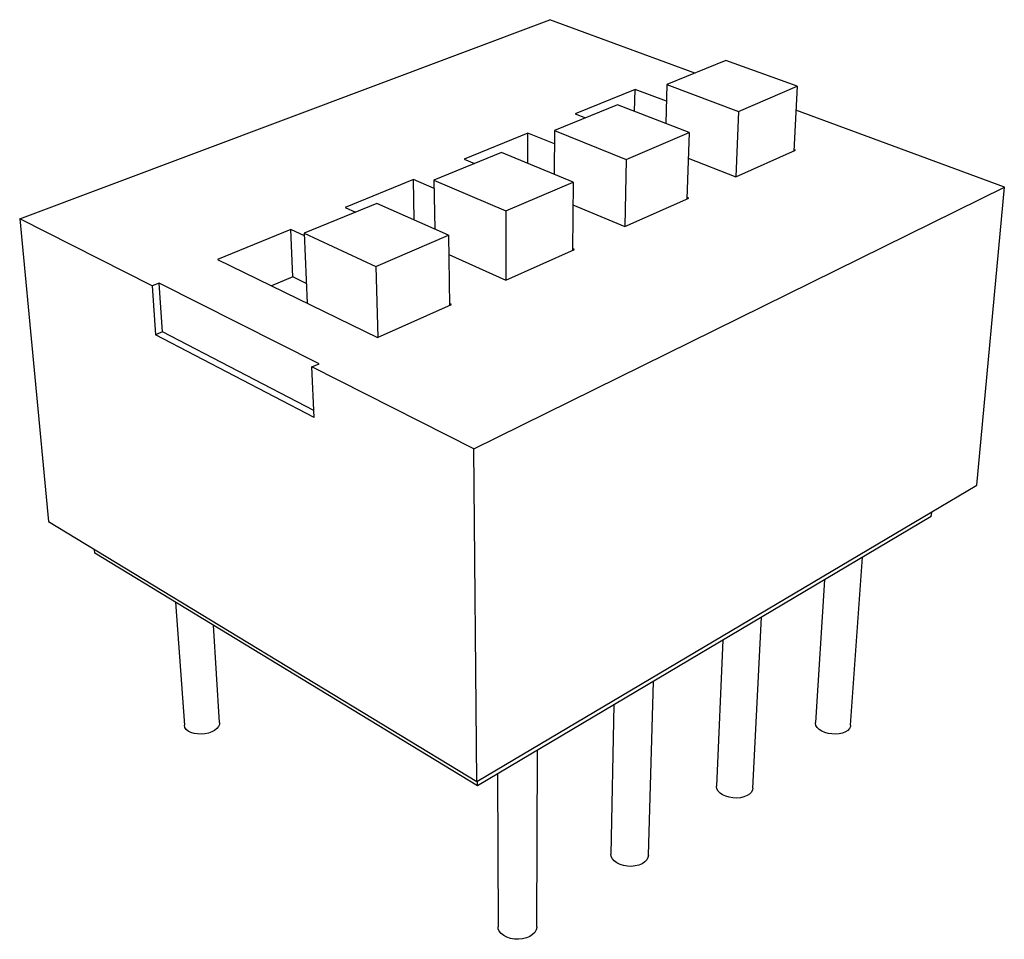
# Model space of a CAD drawing. Extents: x 0 to 145, y 0 to 111.
import ezdxf

# ---------------------------------------------------------------- set-up
doc = ezdxf.new("R2010")
doc.units = 0
doc.layers.get('0').update_dxf_attribs({"linetype": 'CONTINUOUS'})

msp = doc.modelspace()

# ---------------------------------------------------------------- linework, layer by layer
at = {"color": 7, "linetype": 'CONTINUOUS'}
for p, q in [((132.409, 108.62), (139.253, 111.191)), ((141.125, 110.502), (139.253, 111.191)), ((141.522, 110.664), (140.763, 110.353)), ((142.443, 110.331), (141.522, 110.664)), ((140.763, 110.353), (140.749, 109.851)), ((140.763, 110.353), (141.687, 110.007)), ((141.687, 110.007), (142.443, 110.331)), ((142.443, 110.331), (142.4, 109.495)), ((140.353, 110.291), (139.58, 109.977)), ((140.346, 110.006), (140.353, 110.291)), ((140.757, 110.138), (140.353, 110.291)), ((140.125, 110.092), (139.313, 109.759)), ((141.05, 109.735), (140.125, 110.092)), ((139.58, 109.977), (139.714, 109.924)), ((141.687, 110.007), (141.652, 109.161)), ((145.119, 109.03), (142.427, 110.022)), ((138.97, 109.728), (138.144, 109.392)), ((138.969, 109.337), (138.97, 109.728)), ((139.311, 109.59), (138.97, 109.728)), ((139.313, 109.759), (139.309, 109.197)), ((139.313, 109.759), (140.239, 109.388)), ((140.239, 109.388), (141.05, 109.735)), ((141.05, 109.735), (141.022, 108.877)), ((138.628, 109.478), (137.756, 109.121)), ((139.554, 109.095), (138.628, 109.478)), ((141.654, 109.161), (142.423, 109.505)), ((142.423, 109.505), (142.401, 109.514)), ((138.144, 109.392), (138.279, 109.335)), ((140.239, 109.388), (140.221, 108.519)), ((141.039, 109.403), (141.654, 109.161)), ((137.492, 109.126), (136.608, 108.766)), ((137.758, 109.011), (137.492, 109.126)), ((137.502, 108.605), (137.492, 109.126)), ((137.756, 109.121), (138.682, 108.722)), ((137.756, 109.121), (137.766, 108.487)), ((138.682, 108.722), (139.554, 109.095)), ((139.554, 109.095), (139.545, 108.215)), ((138.271, 105.648), (145.119, 109.03)), ((144.763, 105.179), (145.119, 109.03)), ((137.02, 108.82), (136.082, 108.435)), ((137.946, 108.407), (137.02, 108.82)), ((139.551, 108.8), (140.222, 108.519)), ((140.222, 108.519), (141.046, 108.888)), ((141.046, 108.888), (141.023, 108.897)), ((136.608, 108.766), (136.742, 108.706)), ((138.682, 108.722), (138.684, 107.829)), ((132.409, 108.62), (132.78, 104.711)), ((134.119, 107.753), (132.409, 108.62)), ((135.909, 108.482), (134.96, 108.096)), ((136.083, 108.401), (135.909, 108.482)), ((135.935, 107.869), (135.909, 108.482)), ((136.082, 108.435), (136.119, 107.531)), ((136.082, 108.435), (137.006, 108.005)), ((137.006, 108.005), (137.946, 108.407)), ((137.946, 108.407), (137.957, 107.503)), ((138.684, 107.829), (139.57, 108.226)), ((139.57, 108.226), (139.545, 108.237)), ((134.96, 108.096), (137.029, 107.087)), ((137.949, 108.161), (138.684, 107.829)), ((137.006, 108.005), (137.031, 107.088)), ((134.209, 107.79), (134.119, 107.753)), ((136.273, 106.748), (134.209, 107.79)), ((134.253, 107.161), (134.209, 107.79)), ((135.935, 107.869), (135.661, 107.754)), ((136.108, 107.786), (135.935, 107.869)), ((134.119, 107.753), (134.163, 107.124)), ((137.983, 107.515), (137.957, 107.527)), ((137.029, 107.087), (137.983, 107.515)), ((134.253, 107.161), (134.163, 107.124)), ((136.204, 106.145), (134.253, 107.161)), ((136.208, 106.055), (134.163, 107.124)), ((136.181, 106.707), (136.273, 106.748)), ((136.208, 106.055), (136.181, 106.707)), ((138.271, 105.648), (136.181, 106.707)), ((138.308, 101.353), (138.271, 105.648)), ((138.308, 101.353), (144.763, 105.179)), ((144.176, 104.778), (138.32, 101.298)), ((144.176, 104.778), (144.181, 104.834)), ((132.78, 104.711), (138.308, 101.353)), ((133.38, 104.304), (133.376, 104.348)), ((138.32, 101.298), (133.38, 104.304)), ((143.135, 102.08), (143.288, 104.25)), ((142.796, 103.957), (142.68, 102.115)), ((134.422, 103.67), (134.534, 102.08)), ((141.872, 101.268), (141.984, 103.475)), ((134.989, 102.115), (134.91, 103.373)), ((141.484, 103.178), (141.403, 101.294)), ((140.525, 100.402), (140.589, 102.647)), ((140.08, 102.344), (140.041, 100.417)), ((139.085, 99.477), (139.094, 101.759)), ((138.575, 101.45), (138.584, 99.477)), ((138.32, 101.298), (138.319, 101.36))]:
    msp.add_line(p, q, dxfattribs=at)
for points in [[(134.989, 102.115), (134.987, 102.092), (134.975, 102.064), (134.954, 102.039), (134.925, 102.015), (134.888, 101.996), (134.846, 101.98), (134.8, 101.97), (134.752, 101.966), (134.704, 101.968), (134.66, 101.975), (134.619, 101.987), (134.585, 102.005), (134.559, 102.027), (134.541, 102.051), (134.534, 102.078), (134.534, 102.08)], [(143.135, 102.08), (143.132, 102.064), (143.12, 102.039), (143.098, 102.015), (143.067, 101.996), (143.03, 101.98), (142.987, 101.97), (142.941, 101.966), (142.893, 101.968), (142.846, 101.975), (142.801, 101.987), (142.762, 102.005), (142.728, 102.027), (142.703, 102.051), (142.687, 102.078), (142.68, 102.106), (142.68, 102.115)], [(141.872, 101.268), (141.868, 101.246), (141.854, 101.218), (141.83, 101.193), (141.798, 101.172), (141.758, 101.156), (141.714, 101.145), (141.665, 101.141), (141.616, 101.142), (141.568, 101.15), (141.523, 101.163), (141.482, 101.182), (141.449, 101.205), (141.424, 101.231), (141.409, 101.26), (141.403, 101.289), (141.403, 101.294)], [(140.525, 100.402), (140.519, 100.371), (140.503, 100.342), (140.477, 100.315), (140.442, 100.293), (140.401, 100.276), (140.354, 100.264), (140.304, 100.259), (140.253, 100.261), (140.204, 100.269), (140.158, 100.284), (140.117, 100.304), (140.084, 100.328), (140.06, 100.356), (140.045, 100.387), (140.041, 100.417)], [(139.085, 99.477), (139.084, 99.47), (139.077, 99.437), (139.058, 99.405), (139.03, 99.377), (138.993, 99.353), (138.949, 99.334), (138.9, 99.322), (138.848, 99.317), (138.795, 99.318), (138.744, 99.327), (138.697, 99.343), (138.657, 99.364), (138.624, 99.39), (138.6, 99.421), (138.587, 99.453), (138.584, 99.477)]]:
    msp.add_lwpolyline(points, dxfattribs=at)

doc.saveas('drawing.dxf')
